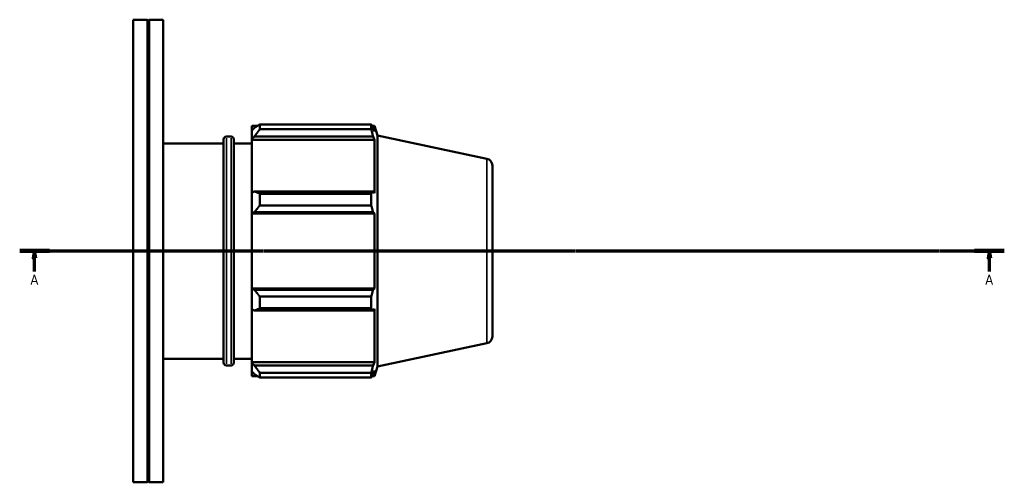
# Model space of a CAD drawing. Header units: millimetres. Extents: x -162 to 1130, y -115 to 911.
# Tile 4 of 7: x 335 to 686, y 272 to 437. Entities that reach past the tile are written whole.
import ezdxf

# ---------------------------------------------------------------- set-up
doc = ezdxf.new("R2010")
doc.units = ezdxf.units.MM
doc.linetypes.add('CHAIN', pattern=[0.7087, 0.4724, -0.0591, 0.1181, -0.0591])
for name, color, linetype, lineweight in [('Section Line (ISO)', 7, 'CHAIN', 70), ('Visible (ISO)', 7, 'Continuous', 50), ('Visible Narrow (ISO)', 7, 'Continuous', 35)]:
    doc.layers.add(name, color=color, linetype=linetype, lineweight=lineweight)
doc.styles.add('Label Text (ISO)', font='tahoma.ttf')

# ---------------------------------------------------------------- blocks, each defined once
blk = doc.blocks.new('2dTransSection0')
at = {"layer": 'Section Line (ISO)', "linetype": 'CHAIN'}
blk.add_line((334.53, 354.43), (685.53, 354.43), dxfattribs=at)
at = {"layer": 'Section Line (ISO)', "linetype": 'Continuous', "lineweight": 140}
for p, q in [((334.53, 354.43), (345.14, 354.43)), ((674.92, 354.43), (685.53, 354.43))]:
    blk.add_line(p, q, dxfattribs=at)
at = {"layer": 'Section Line (ISO)', "linetype": 'Continuous'}
for p, q in [((339.84, 354.43), (339.34, 351.93)), ((339.34, 351.93), (340.34, 351.93)), ((339.84, 351.93), (339.84, 354.43)), ((340.34, 351.93), (339.84, 354.43)), ((339.84, 347.14), (339.84, 351.93)), ((680.23, 354.43), (679.73, 351.93)), ((679.73, 351.93), (680.73, 351.93)), ((680.23, 351.93), (680.23, 354.43)), ((680.73, 351.93), (680.23, 354.43)), ((680.23, 347.14), (680.23, 351.93))]:
    blk.add_line(p, q, dxfattribs=at)
at = {"layer": 'Section Line (ISO)', "linetype": 'Continuous', "flags": 128}
for points in [[(340.34, 351.93), (339.84, 354.43), (339.34, 351.93), (340.34, 351.93)], [(680.73, 351.93), (680.23, 354.43), (679.73, 351.93), (680.73, 351.93)]]:
    blk.add_lwpolyline(points, dxfattribs=at)
at = {"layer": 'Section Line (ISO)'}
for points in [[(340.34, 351.93), (339.84, 354.43), (339.34, 351.93), (340.34, 351.93)], [(680.73, 351.93), (680.23, 354.43), (679.73, 351.93), (680.73, 351.93)]]:
    blk.add_solid(points, dxfattribs=at)
at = {"layer": 'Section Line (ISO)', "char_height": 3.5, "attachment_point": 7, "style": 'Label Text (ISO)'}
for insert in [(338.35, 342.43), (678.74, 342.43)]:
    blk.add_mtext('A', dxfattribs=dict(at, insert=insert))

msp = doc.modelspace()

# ---------------------------------------------------------------- linework, layer by layer
at = {"layer": 'Visible (ISO)'}
for p, q in [((375.031, 271.927), (375.031, 436.927)), ((375.031, 436.927), (380.065, 436.927)), ((380.065, 271.927), (380.065, 436.927)), ((380.365, 436.627), (380.065, 436.927)), ((380.365, 436.627), (380.665, 436.927)), ((380.365, 272.227), (380.365, 436.627)), ((380.665, 271.927), (380.665, 436.927)), ((380.665, 436.927), (385.698, 436.927)), ((385.698, 271.927), (385.698, 436.927)), ((417.271, 399.067), (417.271, 397.459)), ((417.271, 399.067), (419.315, 399.067)), ((418.231, 398.375), (417.271, 397.459)), ((417.271, 394.449), (417.271, 397.459)), ((420.151, 399.592), (420.151, 397.856)), ((420.151, 399.592), (459.864, 399.592)), ((459.864, 397.856), (420.151, 397.856)), ((459.864, 397.856), (459.864, 399.592)), ((460.136, 399.067), (460.956, 399.067)), ((460.956, 397.001), (460.488, 398.375)), ((460.956, 397.001), (460.956, 399.067)), ((462.071, 395.634), (460.956, 399.067)), ((407.214, 314.627), (407.214, 394.227)), ((408.214, 395.227), (409.871, 395.227)), ((410.871, 394.227), (410.871, 314.627)), ((417.271, 394.449), (418.231, 395.301)), ((417.271, 394.024), (417.271, 394.449)), ((417.271, 394.024), (417.271, 375.261)), ((417.271, 394.024), (460.956, 394.024)), ((418.231, 395.301), (460.488, 395.301)), ((460.488, 395.301), (460.956, 394.024)), ((460.956, 375.04), (460.956, 394.024)), ((462.071, 313.221), (462.071, 395.634)), ((501.051, 387.348), (462.071, 395.634)), ((385.698, 392.827), (407.214, 392.827)), ((410.871, 392.827), (417.271, 392.827)), ((503.031, 384.903), (503.031, 323.952)), ((418.231, 375.705), (417.271, 375.261)), ((460.488, 375.705), (418.231, 375.705)), ((460.956, 375.04), (460.488, 375.705)), ((417.271, 367.995), (417.271, 375.261)), ((420.151, 374.871), (420.151, 370.68)), ((420.151, 374.871), (459.864, 374.871)), ((459.864, 370.68), (459.864, 374.871)), ((459.864, 370.68), (420.151, 370.68)), ((417.271, 367.995), (418.231, 368.284)), ((417.271, 367.851), (417.271, 367.995)), ((417.271, 367.851), (417.271, 341.004)), ((417.271, 367.851), (460.956, 367.851)), ((418.231, 368.284), (460.488, 368.284)), ((460.488, 368.284), (460.956, 367.851)), ((460.956, 341.004), (460.956, 367.851)), ((417.271, 340.86), (417.271, 341.004)), ((417.271, 341.004), (460.956, 341.004)), ((418.231, 340.571), (417.271, 340.86)), ((417.271, 333.593), (417.271, 340.86)), ((460.488, 340.571), (418.231, 340.571)), ((460.956, 341.004), (460.488, 340.571)), ((420.151, 338.174), (420.151, 333.984)), ((420.151, 338.174), (459.864, 338.174)), ((459.864, 333.984), (459.864, 338.174)), ((417.271, 333.593), (418.231, 333.15)), ((417.271, 333.593), (417.271, 314.831)), ((459.864, 333.984), (420.151, 333.984)), ((460.488, 333.15), (460.956, 333.815)), ((460.956, 314.831), (460.956, 333.815)), ((418.231, 333.15), (460.488, 333.15)), ((501.051, 321.506), (462.071, 313.221)), ((385.698, 316.027), (407.214, 316.027)), ((410.871, 316.027), (417.271, 316.027)), ((408.214, 313.627), (409.871, 313.627)), ((417.271, 314.405), (417.271, 314.831)), ((417.271, 314.831), (460.956, 314.831)), ((417.271, 311.396), (417.271, 314.405)), ((418.231, 313.554), (417.271, 314.405)), ((460.488, 313.554), (418.231, 313.554)), ((460.956, 314.831), (460.488, 313.554)), ((462.071, 313.221), (460.956, 309.787)), ((417.271, 311.396), (418.231, 310.48)), ((417.271, 311.396), (417.271, 309.787)), ((417.271, 309.787), (419.315, 309.787)), ((420.151, 310.999), (420.151, 309.263)), ((420.151, 310.999), (459.864, 310.999)), ((459.864, 309.263), (420.151, 309.263)), ((459.864, 309.263), (459.864, 310.999)), ((460.136, 309.787), (460.956, 309.787)), ((460.488, 310.48), (460.956, 311.853)), ((460.956, 309.787), (460.956, 311.853)), ((375.031, 271.927), (380.065, 271.927)), ((380.365, 272.227), (380.065, 271.927)), ((380.365, 272.227), (380.665, 271.927)), ((380.665, 271.927), (385.698, 271.927))]:
    msp.add_line(p, q, dxfattribs=at)
for centre, radius, start, end in [((408.214, 394.227), 1, 90, 180), ((409.871, 394.227), 1, 0, 90), ((500.531, 384.903), 2.5, 0, 78), ((500.531, 323.952), 2.5, 282, 0), ((408.214, 314.627), 1, 180, 270), ((409.871, 314.627), 1, 270, 0)]:
    msp.add_arc(centre, radius, start, end, dxfattribs=at)
for points, weights in [([(420.151, 399.592), (419.153, 398.971), (418.231, 398.375)], [1.01570434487, 1.01117787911, 1.00584981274]), ([(418.231, 395.301), (419.153, 396.552), (420.151, 397.856)], [1.00584981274, 1.01117787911, 1.01570434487]), ([(459.864, 399.592), (460.188, 398.971), (460.488, 398.375)], [1, 1.00163241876, 1.00244850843]), ([(460.488, 395.301), (460.188, 396.552), (459.864, 397.856)], [1.00244850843, 1.00163241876, 1]), ([(420.151, 374.871), (419.153, 375.296), (418.231, 375.705)], [1.01570434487, 1.01117787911, 1.00584981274]), ([(459.864, 374.871), (460.188, 375.296), (460.488, 375.705)], [1, 1.00163241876, 1.00244850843]), ([(418.231, 368.284), (419.153, 369.458), (420.151, 370.68)], [1.00584981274, 1.01117787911, 1.01570434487]), ([(460.488, 368.284), (460.188, 369.458), (459.864, 370.68)], [1.00244850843, 1.00163241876, 1]), ([(420.151, 338.174), (419.153, 339.397), (418.231, 340.571)], [1.01570434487, 1.01117787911, 1.00584981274]), ([(459.864, 338.174), (460.188, 339.397), (460.488, 340.571)], [1, 1.00163241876, 1.00244850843]), ([(418.231, 333.15), (419.153, 333.558), (420.151, 333.984)], [1.00584981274, 1.01117787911, 1.01570434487]), ([(460.488, 333.15), (460.188, 333.558), (459.864, 333.984)], [1.00244850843, 1.00163241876, 1]), ([(420.151, 310.999), (419.153, 312.302), (418.231, 313.554)], [1.01570434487, 1.01117787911, 1.00584981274]), ([(459.864, 310.999), (460.188, 312.302), (460.488, 313.554)], [1, 1.00163241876, 1.00244850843]), ([(418.231, 310.48), (419.153, 309.884), (420.151, 309.263)], [1.00584981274, 1.01117787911, 1.01570434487]), ([(460.488, 310.48), (460.188, 309.884), (459.864, 309.263)], [1.00244850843, 1.00163241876, 1])]:
    msp.add_rational_spline(points, weights, degree=2, dxfattribs=at)
at = {"layer": 'Visible Narrow (ISO)'}
for p, q in [((408.214, 394.725), (408.214, 314.13)), ((409.871, 314.13), (409.871, 394.725)), ((501.051, 321.912), (501.051, 386.943))]:
    msp.add_line(p, q, dxfattribs=at)

# ---------------------------------------------------------------- block references
at = {"layer": 'Section Line (ISO)'}
msp.add_blockref('2dTransSection0', (0, 0), dxfattribs=at)

doc.saveas('drawing.dxf')
